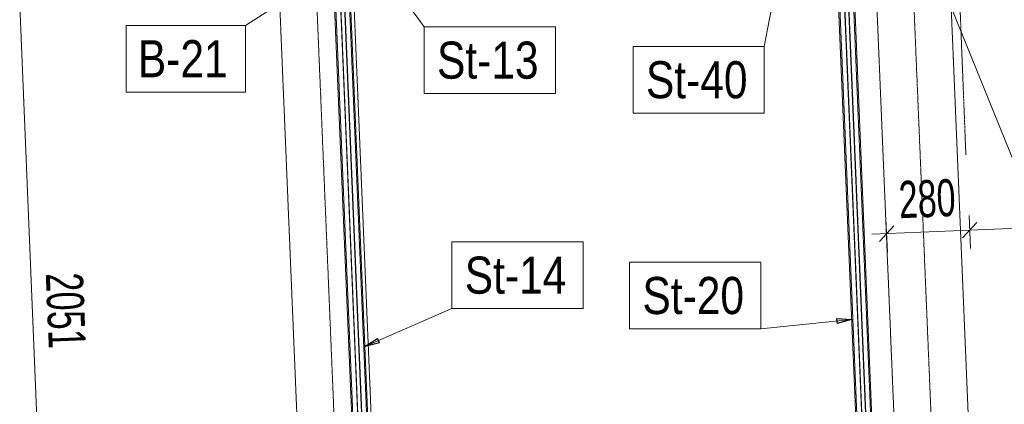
# Model space of a CAD drawing. Header units: millimetres. Extents: x -15129 to 9171, y -18789 to 5877.
# Tile 163 of 256: x -12919 to -9602, y -4701 to -3404. Entities that reach past the tile are written whole.
import ezdxf

# ---------------------------------------------------------------- set-up
doc = ezdxf.new("R2010")
doc.units = ezdxf.units.MM
for name, pattern in [('ACAD_ISO02W100', [15, 12, -3]), ('ACAD_ISO04W100', [30, 24, -3, 0, -3]), ('CENTER', [50.8, 31.75, -6.35, 6.35, -6.35])]:
    doc.linetypes.add(name, pattern=pattern)
for name, color, linetype in [('AS_Belki', 145, 'Continuous'), ('AS_DIM_ON', 7, 'Continuous'), ('AS_Sciany betonowe', 252, 'Continuous'), ('AS_Siatki', 72, 'Continuous')]:
    doc.layers.add(name, color=color, linetype=linetype)
doc.styles.add('Arial Narrow', font='ARIALN.TTF', dxfattribs={"height": 5})
doc.styles.add('ROMANS', font='ARIALN.TTF', dxfattribs={"width": 0.8})

msp = doc.modelspace()

# ---------------------------------------------------------------- linework, layer by layer
at = {"color": 5, "linetype": 'CENTER', "lineweight": 13, "ltscale": 0.2}
msp.add_line((-9860.4, -585, -8591.5), (-9731.4, -3859.1, 51965.6), dxfattribs=at)
at = {"color": 7, "lineweight": 13}
for p, q in [((-10326.4, -3050.1), (-10410.5, -3493.8)), ((-11815.6, -3070), (-11556.6, -3427.6)), ((-11949.7, -3288.6), (-12157.8, -3422.8)), ((-11755.8, -4506.1), (-11463.1, -4377.7)), ((-10116.2, -4414.4), (-10422.3, -4446.4))]:
    msp.add_line(p, q, dxfattribs=at)
at = {"color": 0, "linetype": 'ByBlock', "lineweight": -2}
for p, q in [((-10166.8, -4411.3), (-10116.2, -4414.4)), ((-10166.8, -4411.3), (-10165.1, -4427.9)), ((-10116.2, -4414.4), (-10165.1, -4427.9)), ((-11755.8, -4506.1), (-11713.3, -4478.4)), ((-11706.6, -4493.6), (-11755.8, -4506.1)), ((-11706.6, -4493.6), (-11713.3, -4478.4))]:
    msp.add_line(p, q, dxfattribs=at)
at = {"color": 7, "lineweight": 13}
for points in [[(-12560.3, -3647.8), (-12157.8, -3647.8), (-12157.8, -3422.8), (-12560.3, -3422.8), (-12560.3, -3647.8)], [(-11556.6, -3652.6), (-11114.3, -3652.6), (-11114.3, -3427.6), (-11556.6, -3427.6), (-11556.6, -3652.6)], [(-10852.7, -3718.8), (-10410.5, -3718.8), (-10410.5, -3493.8), (-10852.7, -3493.8), (-10852.7, -3718.8)], [(-11463.1, -4377.7), (-11020.9, -4377.7), (-11020.9, -4152.7), (-11463.1, -4152.7), (-11463.1, -4377.7)], [(-10864.5, -4446.4), (-10422.3, -4446.4), (-10422.3, -4221.4), (-10864.5, -4221.4), (-10864.5, -4446.4)]]:
    msp.add_lwpolyline(points, dxfattribs=at)
at = {"layer": 'AS_Belki', "color": 145, "linetype": 'Continuous', "lineweight": 13, "ltscale": 0.25}
for p, q in [((-10061.3, -5250.5), (-10143.6, -3278.5)), ((-10026.7, -5249), (-10109, -3277.1)), ((-10163.1, -3289.3), (-10081.9, -5238)), ((-11756.4, -5321.2), (-11838.7, -3349.2)), ((-11721.8, -5319.7), (-11804.1, -3347.8)), ((-11858.2, -3360), (-11777, -5308.7))]:
    msp.add_line(p, q, dxfattribs=at)
at = {"layer": 'AS_Belki', "color": 84, "linetype": 'ACAD_ISO02W100', "lineweight": 13, "ltscale": 0.25}
for p, q in [((-10060.2, -5250.4), (-10142.5, -3278.5)), ((-10047.8, -5249.9), (-10130, -3277.9)), ((-10046.7, -5249.8), (-10128.9, -3277.9)), ((-10030.8, -5249.2), (-10113, -3277.2)), ((-10159, -3289.2), (-10077.3, -5248.6)), ((-11755.3, -5321.1), (-11837.6, -3349.2)), ((-11742.9, -5320.6), (-11825.1, -3348.6)), ((-11741.8, -5320.5), (-11824, -3348.6)), ((-11725.9, -5319.9), (-11808.2, -3347.9)), ((-11854.5, -3352.4), (-11772.4, -5319.3))]:
    msp.add_line(p, q, dxfattribs=at)
at = {"layer": 'AS_DIM_ON', "lineweight": 13}
msp.add_line((-9569.1, -3884.9), (-9881.9, -3110.7), dxfattribs=at)
at = {"layer": 'AS_DIM_ON', "color": 7, "lineweight": 13}
for p, q in [((-12833.6, -5404.6), (-12919, -3355.7)), ((-9995.8, -4187.8), (-10000.6, -4075.4)), ((-9715.7, -4175.9), (-9720.5, -4063.5)), ((-9718.3, -4113.5), (-8758.9, -4072.8)), ((-10048.4, -4127.5), (-9718.3, -4113.5))]:
    msp.add_line(p, q, dxfattribs=at)
at = {"layer": 'AS_DIM_ON', "linetype": 'ByBlock', "lineweight": -2}
for p, q in [((-9974.5, -4099.3), (-10022.4, -4151.4)), ((-9742.3, -4139.5), (-9694.4, -4087.4)), ((-9694.4, -4087.4), (-9742.3, -4139.5))]:
    msp.add_line(p, q, dxfattribs=at)
at = {"layer": 'AS_Sciany betonowe', "color": 145, "linetype": 'ACAD_ISO02W100', "lineweight": 13, "ltscale": 0.25}
for p, q in [((-12131.5, -1228.6), (-11477.9, -16899.7)), ((-9310, -14644.5), (-9788.2, -3186.2)), ((-9952.1, -5254.9), (-10035.1, -3265)), ((-11711.5, -5299.8), (-11792.5, -3357.3))]:
    msp.add_line(p, q, dxfattribs=at)
at = {"layer": 'AS_Siatki', "color": 20, "linetype": 'ACAD_ISO04W100', "lineweight": 13, "ltscale": 0.25}
for p, q in [((-9335.6, -17029.2), (-10009.1, -894.7)), ((-11347.6, -17024.7), (-12017.1, -973.9))]:
    msp.add_line(p, q, dxfattribs=at)

# ---------------------------------------------------------------- texts
at = {"color": 7, "lineweight": 13, "style": 'Arial Narrow'}
for s, p in [('B-21', (-12520.8, -3597.8)), ('St-13', (-11513.1, -3602.6)), ('St-40', (-10809.2, -3668.8)), ('St-14', (-11419.6, -4327.7)), ('St-20', (-10821, -4396.4))]:
    msp.add_text(s, height=125, dxfattribs=at).set_placement(p)
at = {"layer": 'AS_DIM_ON', "color": 7, "lineweight": 13, "style": 'ROMANS', "width": 0.8}
for s, rotation, p in [('280', 2.4274, (-9954.8, -4073.5)), ('2051', 272.3883, (-12831.3, -4259.7))]:
    msp.add_text(s, height=125, rotation=rotation, dxfattribs=at).set_placement(p)

doc.saveas('drawing.dxf')
